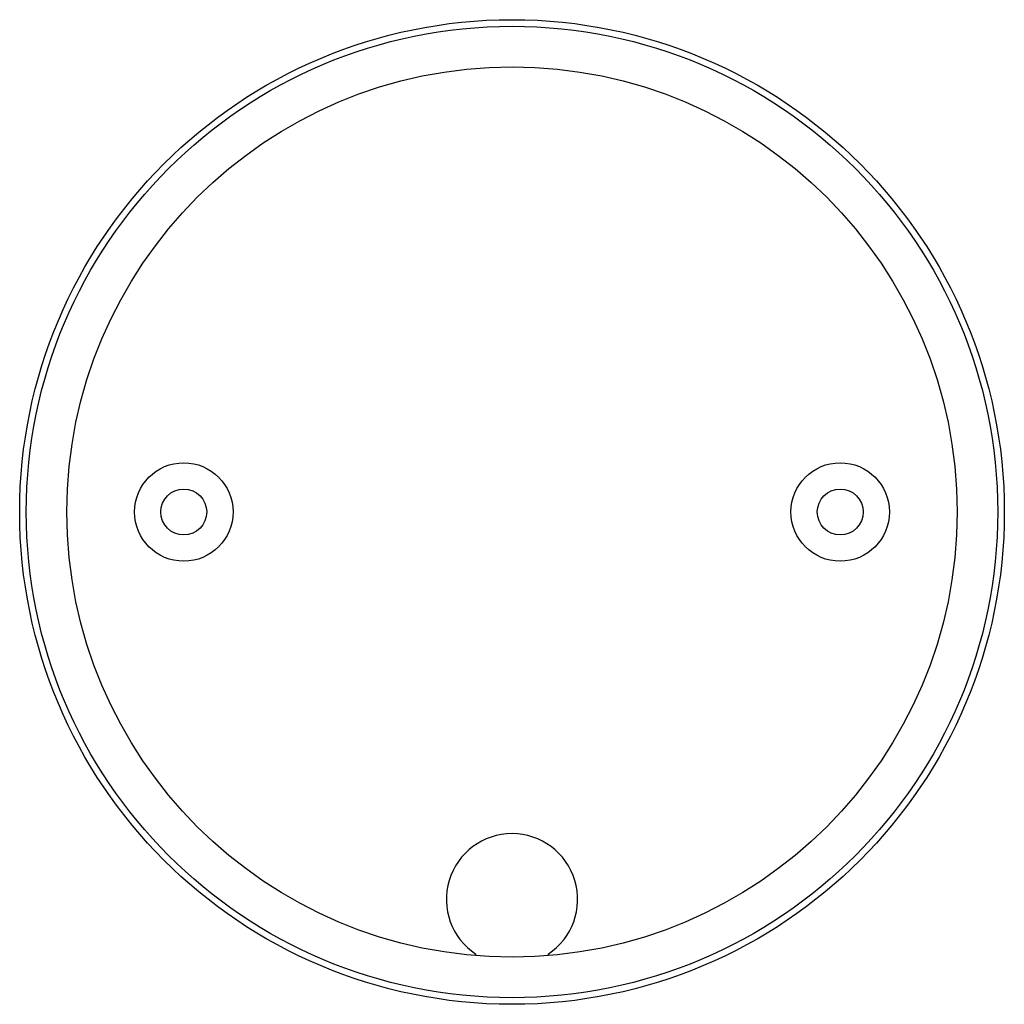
# Paper-space layout '_Oben' of a CAD drawing. Header units: millimetres. Extents: x -37.5 to 37.5, y -37.5 to 37.5.
import ezdxf

# ---------------------------------------------------------------- set-up
doc = ezdxf.new("R2010")
doc.units = ezdxf.units.MM

psp = doc.layouts.new('_Oben')

# ---------------------------------------------------------------- linework, layer by layer
at = {"color": 7, "linetype": 'Continuous', "lineweight": 25}
for p, q in [((-2.75, -33.788), (-2.75, -33.676)), ((2.75, -33.676), (2.75, -33.788))]:
    psp.add_line(p, q, dxfattribs=at)
for centre, radius in [((0, 0), 37.5), ((0, 0), 37), ((0, 0), 33.9), ((-25, 0), 3.75), ((25, 0), 3.75), ((-25, 0), 1.75), ((25, 0), 1.75)]:
    psp.add_circle(centre, radius, dxfattribs=at)
psp.add_arc((0, -29.5), 5, 303.36701, 236.63299, dxfattribs=at)

doc.saveas('drawing.dxf')
